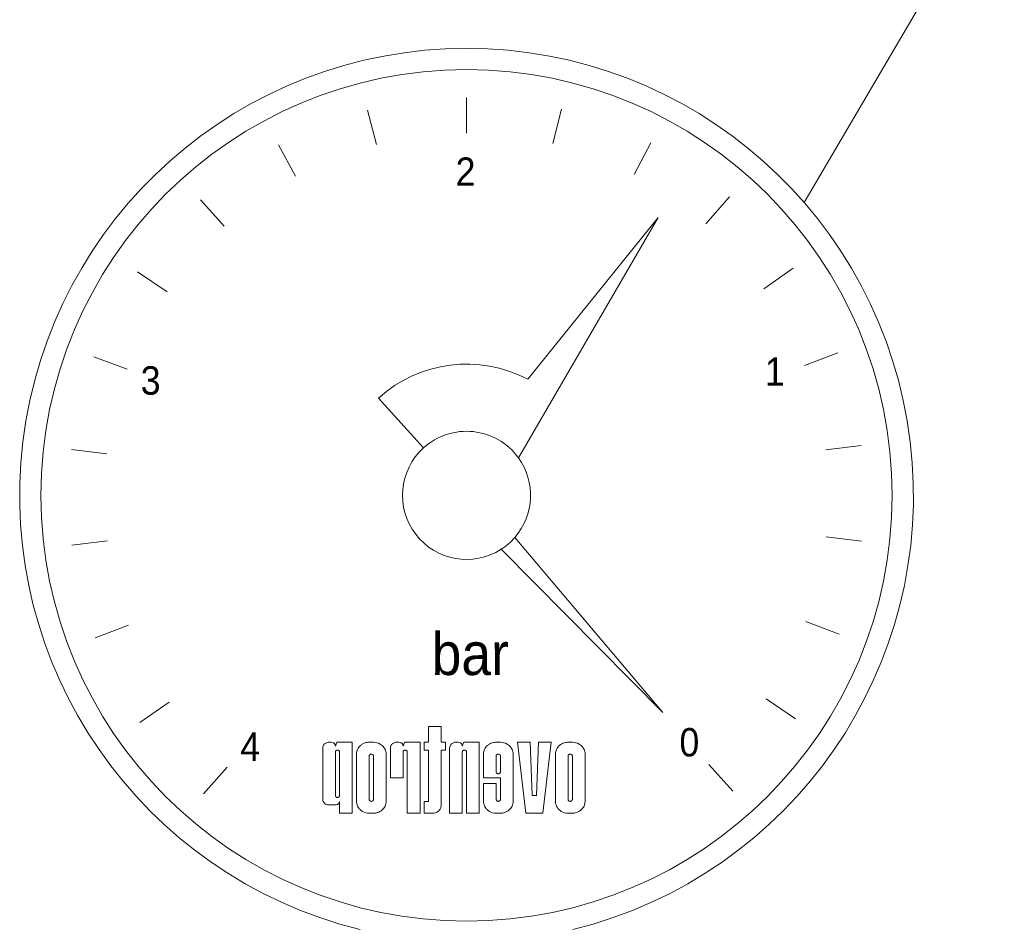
# Model space of a CAD drawing. Header units: inches. Extents: x 8001 to 766003, y -84601 to 563258.
# Tile 139 of 188: x 505868 to 506393, y 183380 to 183863. Entities that reach past the tile are written whole.
import ezdxf
from ezdxf import colors
from ezdxf.entities.mleader import LeaderData, LeaderLine
from ezdxf.math import Vec2, Vec3

# ---------------------------------------------------------------- set-up
doc = ezdxf.new("R2010")
doc.units = ezdxf.units.IN
doc.header["$MEASUREMENT"] = 0
doc.layers.add('GSI_MCH_FI_TEXT', color=7, linetype='Continuous')
doc.layers.add('GSI_MCH_FORMAT', color=7, linetype='Continuous')
doc.styles.add('ISOPEUR', font='isocpeui.ttf')
doc.styles.get("Standard").update_dxf_attribs({"font": 'arial.ttf'})

# ---------------------------------------------------------------- blocks, each defined once
blk = doc.blocks.new('_None')

msp = doc.modelspace()

# ---------------------------------------------------------------- linework, layer by layer
at = {"lineweight": 13}
msp.add_circle((506106.1093956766, 183609.3066597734), 227.0882105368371, dxfattribs=at)
at = {"layer": 'GSI_MCH_FORMAT', "lineweight": 15}
for p, q in [((506106.1093956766, 183802.4932129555), (506106.1093956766, 183821.515901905)), ((506053.3351031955, 183814.8489583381), (506058.0658535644, 183796.4239021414)), ((506152.1908521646, 183796.9167439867), (506156.7283999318, 183815.3903293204)), ((506195.6119598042, 183780.509274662), (506204.4250961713, 183797.367249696)), ((506005.8297559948, 183796.3273974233), (506014.8189422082, 183779.5626359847)), ((505964.1136968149, 183767.0088599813), (505976.8423602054, 183752.8722471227)), ((506233.8659555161, 183754.2180318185), (506246.4458854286, 183768.4871613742)), ((506208.3409055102, 183757.460623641), (506133.7594253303, 183629.3942551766)), ((506208.3409055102, 183757.460623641), (506138.7293427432, 183671.2917038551)), ((506264.744381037, 183719.5608467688), (506280.3648470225, 183730.4173534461)), ((505930.5952538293, 183728.5859474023), (505946.3285503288, 183717.8936101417)), ((505907.2094950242, 183683.2768697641), (505925.0391187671, 183676.6460921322)), ((506286.4645803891, 183678.5385287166), (506304.2237904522, 183685.3556507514)), ((506083.1743369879, 183634.6447479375), (506059.1043230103, 183661.2367067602)), ((506297.7726151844, 183633.5193551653), (506316.6453045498, 183635.9035302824)), ((505895.3065139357, 183633.697385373), (505914.2031350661, 183631.5109717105)), ((506210.8980413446, 183493.5387440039), (506131.8354631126, 183586.8076579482)), ((506298.0156562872, 183587.1023478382), (506316.9122774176, 183584.9159341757)), ((505895.5734868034, 183582.7097892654), (505914.4461761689, 183585.0939643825)), ((506124.5370052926, 183580.5236989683), (506210.8980413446, 183493.5387440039)), ((505907.995000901, 183533.2576687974), (505925.7542109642, 183540.0747908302)), ((506287.1796725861, 183541.9672274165), (506305.0092963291, 183535.3364497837)), ((505931.8539443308, 183488.1959661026), (505947.4744103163, 183499.052472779)), ((506265.8902410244, 183500.7197094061), (506281.623537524, 183490.0273721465)), ((506092.5603224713, 183486.0314141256), (506085.7857858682, 183486.0314141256)), ((506085.7857858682, 183486.0314141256), (506085.7857858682, 183477.6207396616)), ((506092.5603224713, 183486.0314141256), (506092.5603224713, 183477.6207396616)), ((506032.7185824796, 183477.6207396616), (506033.8476719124, 183477.6207396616)), ((506036.1058507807, 183475.5180710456), (506036.859670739, 183477.6207396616)), ((506037.5387071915, 183477.6207396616), (506036.859670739, 183477.6207396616)), ((506037.5387071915, 183477.6207396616), (506042.8803873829, 183477.6207396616)), ((506037.5387071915, 183477.6207396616), (506045.1385662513, 183477.6207396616)), ((506045.1385662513, 183477.6207396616), (506045.1385662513, 183475.5180710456)), ((506056.4294605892, 183477.6207396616), (506054.1712817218, 183477.6207396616)), ((506068.8494443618, 183477.6207396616), (506069.9785337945, 183477.6207396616)), ((506072.2367126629, 183475.5180710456), (506072.9905326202, 183477.6207396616)), ((506072.2367126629, 183475.5180710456), (506072.9905326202, 183477.6207396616)), ((506073.6695690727, 183477.6207396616), (506072.9905326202, 183477.6207396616)), ((506073.6695690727, 183477.6207396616), (506081.2694281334, 183477.6207396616)), ((506081.2694281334, 183477.6207396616), (506081.2694281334, 183439.7727045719)), ((506085.7857858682, 183477.6207396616), (506083.5276070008, 183477.6207396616)), ((506083.5276070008, 183477.6207396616), (506083.5276070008, 183473.4154024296)), ((506094.8185013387, 183477.6207396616), (506092.5603224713, 183477.6207396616)), ((506094.8185013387, 183477.6207396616), (506094.8185013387, 183473.4154024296)), ((506100.4639485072, 183477.6207396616), (506101.5930379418, 183477.6207396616)), ((506103.8512168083, 183475.5180710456), (506104.6050367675, 183477.6207396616)), ((506105.28407322, 183477.6207396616), (506104.6050367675, 183477.6207396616)), ((506105.28407322, 183477.6207396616), (506112.8839322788, 183477.6207396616)), ((506112.8839322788, 183477.6207396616), (506112.8839322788, 183439.7727045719)), ((506124.1748266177, 183477.6207396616), (506121.9166477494, 183477.6207396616)), ((506139.9820786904, 183477.6207396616), (506133.2075420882, 183477.6207396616)), ((506133.2075420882, 183477.6207396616), (506137.723899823, 183439.7727045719)), ((506139.9820786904, 183477.6207396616), (506141.1111681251, 183449.2347133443)), ((506144.4984364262, 183477.6207396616), (506143.3693469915, 183449.2347133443)), ((506151.2729730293, 183477.6207396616), (506144.4984364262, 183477.6207396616)), ((506151.2729730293, 183477.6207396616), (506146.7566152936, 183439.7727045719)), ((506162.5638673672, 183477.6207396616), (506160.3056884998, 183477.6207396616)), ((506162.5638673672, 183477.6207396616), (506160.3056884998, 183477.6207396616)), ((506029.3313141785, 183474.4667367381), (506029.3313141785, 183448.3518216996)), ((506036.1058507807, 183472.3640681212), (506036.1058507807, 183449.2347133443)), ((506038.3640296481, 183472.3640681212), (506038.3640296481, 183449.2347133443)), ((506045.1385662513, 183475.5180710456), (506045.1385662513, 183439.7727045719)), ((506047.3967451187, 183471.3127338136), (506047.3967451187, 183446.0807104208)), ((506063.2039971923, 183471.3127338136), (506063.2039971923, 183446.0807104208)), ((506065.4621760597, 183458.6967221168), (506065.4621760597, 183474.4667367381)), ((506072.2367126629, 183472.3640681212), (506072.2367126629, 183458.6967221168)), ((506074.4948915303, 183472.3640681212), (506074.4948915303, 183439.7727045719)), ((506074.4948915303, 183472.3640681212), (506074.4948915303, 183439.7727045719)), ((506085.7857858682, 183473.4154024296), (506083.5276070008, 183473.4154024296)), ((506085.7857858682, 183473.4154024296), (506085.7857858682, 183446.0807104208)), ((506094.8185013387, 183473.4154024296), (506092.5603224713, 183473.4154024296)), ((506092.5603224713, 183473.4154024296), (506092.5603224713, 183446.0807104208)), ((506097.0766802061, 183439.7727045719), (506097.0766802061, 183474.4667367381)), ((506103.8512168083, 183472.3640681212), (506103.8512168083, 183439.7727045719)), ((506106.1093956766, 183472.3640681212), (506106.1093956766, 183439.7727045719)), ((506115.1421111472, 183471.3127338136), (506115.1421111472, 183458.6967221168)), ((506130.9493632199, 183471.3127338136), (506130.9493632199, 183446.0807104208)), ((506153.5311518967, 183471.3127338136), (506153.5311518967, 183446.0807104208)), ((506153.5311518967, 183471.3127338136), (506153.5311518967, 183446.0807104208)), ((506169.3384039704, 183471.3127338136), (506169.3384039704, 183446.0807104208)), ((506054.1712817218, 183470.2613995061), (506054.1712817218, 183447.1320447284)), ((506056.4294605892, 183470.2613995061), (506056.4294605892, 183447.1320447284)), ((506056.4294605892, 183470.2613995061), (506056.4294605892, 183447.1320447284)), ((506121.9166477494, 183470.2613995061), (506121.9166477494, 183461.8507250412)), ((506124.1748266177, 183470.2613995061), (506124.1748266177, 183461.8507250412)), ((506160.3056884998, 183470.2613995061), (506160.3056884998, 183447.1320447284)), ((506160.3056884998, 183470.2613995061), (506160.3056884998, 183447.1320447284)), ((506162.5638673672, 183470.2613995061), (506162.5638673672, 183447.1320447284)), ((506162.5638673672, 183470.2613995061), (506162.5638673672, 183447.1320447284)), ((505965.7729059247, 183450.1261581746), (505978.3528358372, 183464.3952877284)), ((506235.3764311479, 183465.7410724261), (506248.1050945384, 183451.6044595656)), ((506072.2367126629, 183458.6967221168), (506065.4621760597, 183458.6967221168)), ((506115.1421111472, 183458.6967221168), (506124.1748266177, 183458.6967221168)), ((506121.9166477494, 183455.5427191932), (506115.1421111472, 183455.5427191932)), ((506115.1421111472, 183455.5427191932), (506115.1421111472, 183446.0807104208)), ((506121.9166477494, 183455.5427191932), (506121.9166477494, 183447.1320447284)), ((506124.1748266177, 183458.6967221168), (506124.1748266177, 183447.1320447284)), ((506029.3313141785, 183448.3518216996), (506029.3313141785, 183447.3004873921)), ((506038.3640296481, 183442.0438158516), (506038.3640296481, 183446.0807104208)), ((506083.5276070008, 183439.7727045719), (506083.5276070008, 183446.0807104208)), ((506085.7857858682, 183446.0807104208), (506083.5276070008, 183446.0807104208)), ((506092.5603224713, 183446.0807104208), (506092.5603224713, 183443.9780418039)), ((506143.3693469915, 183449.2347133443), (506141.1111681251, 183449.2347133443)), ((506033.8476719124, 183444.1464844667), (506032.7185824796, 183444.1464844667)), ((506033.8476719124, 183444.1464844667), (506032.7185824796, 183444.1464844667)), ((506033.8476719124, 183444.1464844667), (506034.976761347, 183444.1464844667)), ((506034.976761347, 183444.1464844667), (506033.8476719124, 183444.1464844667)), ((506034.976761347, 183444.1464844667), (506036.1058507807, 183444.1464844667)), ((506038.3640296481, 183442.0438158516), (506038.3640296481, 183439.7727045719)), ((506045.1385662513, 183439.7727045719), (506038.3640296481, 183439.7727045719)), ((506056.4294605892, 183439.7727045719), (506054.1712817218, 183439.7727045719)), ((506081.2694281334, 183439.7727045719), (506074.4948915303, 183439.7727045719)), ((506085.7857858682, 183439.7727045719), (506083.5276070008, 183439.7727045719)), ((506088.0439647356, 183439.7727045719), (506085.7857858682, 183439.7727045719)), ((506103.8512168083, 183439.7727045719), (506097.0766802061, 183439.7727045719)), ((506112.8839322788, 183439.7727045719), (506106.1093956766, 183439.7727045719)), ((506124.1748266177, 183439.7727045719), (506121.9166477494, 183439.7727045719)), ((506124.1748266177, 183439.7727045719), (506121.9166477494, 183439.7727045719)), ((506146.7566152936, 183439.7727045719), (506137.723899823, 183439.7727045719)), ((506162.5638673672, 183439.7727045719), (506160.3056884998, 183439.7727045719)), ((506162.5638673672, 183439.7727045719), (506160.3056884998, 183439.7727045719))]:
    msp.add_line(p, q, dxfattribs=at)
at = {"layer": 'GSI_MCH_FORMAT', "lineweight": 13}
msp.add_arc((506106.1093956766, 183609.3066597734), 238.442621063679, 283.774146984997, 256.2258530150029, dxfattribs=at)
at = {"layer": 'GSI_MCH_FORMAT', "color": 1, "lineweight": 13}
for centre, radius, start, end in [((506106.1093956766, 183609.3066597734), 70.04431908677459, 62.24418134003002, 132.1501777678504), ((506106.1093956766, 183609.3066597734), 34.17653623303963, 35.99820016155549, 132.1501777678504), ((506106.1093956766, 183609.3066597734), 34.17653623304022, 132.1501777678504, 302.6284420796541), ((506106.1093956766, 183609.3066597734), 34.17653623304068, 318.828340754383, 35.99820016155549), ((506106.1093956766, 183609.3066597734), 34.1765362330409, 302.6284420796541, 318.828340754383), ((506032.4890930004, 183474.3655085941), 3.182277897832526, 131.0274503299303, 142.0936489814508), ((506032.6489030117, 183474.1818459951), 3.425734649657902, 118.8705302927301, 131.0274503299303), ((506032.6708636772, 183474.1420159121), 3.471217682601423, 106.7260879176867, 118.8705302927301), ((506032.7219329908, 183473.9720741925), 3.64866700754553, 90.05261378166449, 106.7260879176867), ((506033.8478194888, 183475.2211946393), 2.399545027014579, 59.73153019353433, 90.00352376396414), ((506033.8478194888, 183475.2211946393), 2.399545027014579, 59.73153019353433, 90.00352376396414), ((506033.9797456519, 183475.4472446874), 2.1378139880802, 48.60836509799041, 59.73153019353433), ((506033.9797456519, 183475.4472446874), 2.1378139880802, 48.60836509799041, 59.73153019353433), ((506033.9050365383, 183475.3624788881), 2.250803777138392, 36.46405833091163, 48.60836509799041), ((506033.9050365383, 183475.3624788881), 2.250803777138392, 36.46405833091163, 48.60836509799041), ((506034.139383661, 183475.5356592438), 1.959410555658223, 24.66808721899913, 36.46405833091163), ((506034.139383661, 183475.5356592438), 1.959410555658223, 24.66808721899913, 36.46405833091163), ((506054.0319227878, 183470.7429523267), 6.851469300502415, 118.8705302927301, 131.0274503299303), ((506054.0319227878, 183470.7429523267), 6.851469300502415, 118.8705302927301, 131.0274503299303), ((506054.0758441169, 183470.6632921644), 6.942435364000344, 106.7260879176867, 118.8705302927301), ((506054.0758441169, 183470.6632921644), 6.942435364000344, 106.7260879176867, 118.8705302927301), ((506054.1779827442, 183470.3234087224), 7.29733401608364, 90.05261378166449, 106.7260879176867), ((506054.1779827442, 183470.3234087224), 7.29733401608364, 90.05261378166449, 106.7260879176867), ((506056.4299033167, 183470.4221045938), 7.198635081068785, 59.73153019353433, 90.00352376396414), ((506056.825681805, 183471.1002547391), 6.413441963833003, 48.60836509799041, 59.73153019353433), ((506068.6199548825, 183474.3655085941), 3.182277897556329, 131.0274503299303, 142.0936489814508), ((506068.7797648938, 183474.1818459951), 3.425734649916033, 118.8705302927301, 131.0274503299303), ((506068.8017255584, 183474.1420159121), 3.471217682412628, 106.7260879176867, 118.8705302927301), ((506068.852794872, 183473.9720741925), 3.648667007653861, 90.05261378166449, 106.7260879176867), ((506069.978681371, 183475.2211946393), 2.399545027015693, 59.73153019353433, 90.00352376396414), ((506069.978681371, 183475.2211946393), 2.399545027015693, 59.73153019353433, 90.00352376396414), ((506070.1106075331, 183475.4472446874), 2.137813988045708, 48.60836509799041, 59.73153019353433), ((506070.1106075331, 183475.4472446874), 2.137813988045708, 48.60836509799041, 59.73153019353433), ((506070.0358984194, 183475.3624788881), 2.250803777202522, 36.46405833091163, 48.60836509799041), ((506070.0358984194, 183475.3624788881), 2.250803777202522, 36.46405833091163, 48.60836509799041), ((506070.2702455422, 183475.5356592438), 1.959410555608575, 24.66808721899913, 36.46405833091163), ((506070.2702455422, 183475.5356592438), 1.959410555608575, 24.66808721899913, 36.46405833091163), ((506100.234459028, 183474.3655085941), 3.182277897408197, 131.0274503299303, 142.0936489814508), ((506100.3942690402, 183474.1818459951), 3.425734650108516, 118.8705302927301, 131.0274503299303), ((506100.4162297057, 183474.1420159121), 3.471217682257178, 106.7260879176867, 118.8705302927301), ((506100.4672990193, 183473.9720741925), 3.648667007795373, 90.05261378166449, 106.7260879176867), ((506101.5931855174, 183475.2211946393), 2.399545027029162, 59.73153019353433, 90.00352376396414), ((506101.7251116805, 183475.4472446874), 2.137813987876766, 48.60836506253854, 59.73153019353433), ((506101.6504025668, 183475.3624788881), 2.250803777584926, 36.46405833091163, 48.60836506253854), ((506101.8847496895, 183475.5356592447), 1.959410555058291, 24.66808721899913, 36.46405833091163), ((506121.7772888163, 183470.7429523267), 6.851469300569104, 118.8705302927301, 131.0274503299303), ((506121.8212101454, 183470.6632921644), 6.94243536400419, 106.7260879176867, 118.8705302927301), ((506121.9233487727, 183470.3234087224), 7.297334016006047, 90.05261378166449, 106.7260879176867), ((506124.1752693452, 183470.4221045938), 7.198635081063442, 59.73153019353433, 90.00352376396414), ((506124.5710478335, 183471.1002547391), 6.41344196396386, 48.60836509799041, 59.73153019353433), ((506160.1663295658, 183470.7429523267), 6.851469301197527, 118.8705302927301, 131.0274503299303), ((506160.1663295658, 183470.7429523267), 6.851469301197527, 118.8705302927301, 131.0274503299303), ((506160.210250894, 183470.6632921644), 6.94243536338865, 106.7260879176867, 118.8705302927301), ((506160.210250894, 183470.6632921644), 6.94243536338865, 106.7260879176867, 118.8705302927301), ((506160.3123895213, 183470.3234087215), 7.297334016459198, 90.05261378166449, 106.7260879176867), ((506160.3123895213, 183470.3234087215), 7.297334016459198, 90.05261378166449, 106.7260879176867), ((506162.5643100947, 183470.4221045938), 7.198635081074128, 59.73153019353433, 90.00352376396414), ((506162.9600885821, 183471.1002547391), 6.413441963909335, 48.60836509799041, 59.73153019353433), ((506032.2878261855, 183474.4664536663), 2.956512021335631, 154.9173981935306, 179.9945141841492), ((506032.4673947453, 183474.3824040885), 3.154777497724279, 142.0936489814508, 154.9173981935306), ((506034.0190007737, 183475.4803705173), 2.091882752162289, 11.91376750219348, 24.66808721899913), ((506034.0190007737, 183475.4803705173), 2.091882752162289, 11.91376750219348, 24.66808721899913), ((506034.2463221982, 183475.5283317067), 1.859556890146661, 359.6838518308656, 11.91376750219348), ((506034.2463221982, 183475.5283317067), 1.859556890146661, 359.6838518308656, 11.91376750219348), ((506037.091354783, 183472.3639737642), 0.9855040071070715, 154.9173981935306, 179.9945141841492), ((506037.1512109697, 183472.3359572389), 1.051592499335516, 142.0936489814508, 154.9173981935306), ((506037.1584437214, 183472.3303254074), 1.060759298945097, 131.0274503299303, 142.0936489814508), ((506037.2117137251, 183472.2691045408), 1.141911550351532, 118.8705302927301, 131.0274503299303), ((506037.2190339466, 183472.2558278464), 1.15707256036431, 106.7260879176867, 118.8705302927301), ((506037.2360570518, 183472.1991806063), 1.216222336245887, 90.05261378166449, 106.7260879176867), ((506037.2350140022, 183472.2156299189), 1.199772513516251, 59.73153019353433, 90.00352376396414), ((506037.2350140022, 183472.2156299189), 1.199772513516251, 59.73153019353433, 90.00352376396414), ((506037.3009770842, 183472.3286549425), 1.068906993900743, 48.60836506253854, 59.73153019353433), ((506037.3009770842, 183472.3286549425), 1.068906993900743, 48.60836506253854, 59.73153019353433), ((506037.2636225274, 183472.2862720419), 1.125401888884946, 36.46405833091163, 48.60836506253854), ((506037.2636225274, 183472.2862720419), 1.125401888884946, 36.46405833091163, 48.60836506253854), ((506037.3807960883, 183472.3728622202), 0.9797052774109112, 24.66808721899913, 36.46405833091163), ((506037.3807960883, 183472.3728622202), 0.9797052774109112, 24.66808721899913, 36.46405833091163), ((506037.3206046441, 183472.345217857), 1.045941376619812, 11.91376750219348, 24.66808721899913), ((506037.3206046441, 183472.345217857), 1.045941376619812, 11.91376750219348, 24.66808721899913), ((506037.4342653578, 183472.3691984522), 0.9297784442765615, 359.6838518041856, 11.91376750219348), ((506037.4342653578, 183472.3691984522), 0.9297784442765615, 359.6838518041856, 11.91376750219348), ((506053.3097691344, 183471.3121676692), 5.913024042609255, 154.9173981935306, 179.9945141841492), ((506053.3097691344, 183471.3121676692), 5.913024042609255, 154.9173981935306, 179.9945141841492), ((506053.6689062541, 183471.1440685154), 6.309554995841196, 142.0936489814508, 154.9173981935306), ((506053.6689062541, 183471.1440685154), 6.309554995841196, 142.0936489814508, 154.9173981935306), ((506053.7123027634, 183471.1102775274), 6.364555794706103, 131.0274503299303, 142.0936489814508), ((506053.7123027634, 183471.1102775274), 6.364555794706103, 131.0274503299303, 142.0936489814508), ((506055.2844648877, 183470.1531592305), 1.157072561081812, 106.7260879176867, 118.8705302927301), ((506055.2844648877, 183470.1531592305), 1.157072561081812, 106.7260879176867, 118.8705302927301), ((506055.3014879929, 183470.0965119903), 1.216222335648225, 90.05261378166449, 106.7260879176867), ((506055.3014879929, 183470.0965119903), 1.216222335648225, 90.05261378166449, 106.7260879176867), ((506055.3004449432, 183470.112961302), 1.19977251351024, 59.73153019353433, 90.00352376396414), ((506055.3004449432, 183470.112961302), 1.19977251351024, 59.73153019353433, 90.00352376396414), ((506056.601554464, 183470.8459573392), 6.752411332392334, 36.46405833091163, 48.60836509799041), ((506057.3045958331, 183471.3654984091), 5.878231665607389, 24.66808721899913, 36.46405833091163), ((506056.9434471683, 183471.1996322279), 6.275648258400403, 11.91376750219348, 24.66808721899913), ((506057.6254114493, 183471.3435157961), 5.578670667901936, 359.6838518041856, 11.91376750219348), ((506068.4186880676, 183474.4664536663), 2.956512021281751, 154.9173981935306, 179.9945141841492), ((506068.5982566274, 183474.3824040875), 3.154777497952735, 142.0936489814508, 154.9173981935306), ((506070.1498626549, 183475.4803705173), 2.091882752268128, 11.91376750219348, 24.66808721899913), ((506070.1498626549, 183475.4803705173), 2.091882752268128, 11.91376750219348, 24.66808721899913), ((506070.3771840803, 183475.5283317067), 1.85955688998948, 359.6838518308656, 11.91376750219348), ((506070.3771840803, 183475.5283317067), 1.85955688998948, 359.6838518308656, 11.91376750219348), ((506073.2222166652, 183472.3639737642), 0.9855040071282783, 154.9173981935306, 179.9945141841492), ((506073.2820728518, 183472.3359572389), 1.051592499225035, 142.0936489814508, 154.9173981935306), ((506073.2893056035, 183472.3303254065), 1.060759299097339, 131.0274503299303, 142.0936489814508), ((506073.3425756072, 183472.2691045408), 1.141911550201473, 118.8705302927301, 131.0274503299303), ((506073.3498958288, 183472.2558278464), 1.157072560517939, 106.7260879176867, 118.8705302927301), ((506073.3669189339, 183472.1991806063), 1.216222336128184, 90.05261378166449, 106.7260879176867), ((506073.3658758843, 183472.2156299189), 1.199772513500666, 59.73153019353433, 90.00352376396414), ((506073.3658758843, 183472.2156299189), 1.199772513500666, 59.73153019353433, 90.00352376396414), ((506073.4318389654, 183472.3286549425), 1.06890699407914, 48.60836509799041, 59.73153019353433), ((506073.4318389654, 183472.3286549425), 1.06890699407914, 48.60836509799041, 59.73153019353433), ((506073.3944844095, 183472.2862720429), 1.125401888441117, 36.46405833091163, 48.60836509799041), ((506073.3944844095, 183472.2862720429), 1.125401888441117, 36.46405833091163, 48.60836509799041), ((506073.5116579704, 183472.3728622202), 0.9797052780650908, 24.66808721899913, 36.46405833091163), ((506073.5116579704, 183472.3728622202), 0.9797052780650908, 24.66808721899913, 36.46405833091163), ((506073.4514665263, 183472.3452178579), 1.045941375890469, 11.91376750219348, 24.66808721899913), ((506073.4514665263, 183472.3452178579), 1.045941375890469, 11.91376750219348, 24.66808721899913), ((506073.5651272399, 183472.3691984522), 0.9297784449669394, 359.6838518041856, 11.91376750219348), ((506073.5651272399, 183472.3691984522), 0.9297784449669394, 359.6838518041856, 11.91376750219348), ((506100.033192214, 183474.4664536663), 2.956512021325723, 154.9173981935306, 179.9945141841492), ((506100.2127607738, 183474.3824040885), 3.154777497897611, 142.0936489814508, 154.9173981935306), ((506101.7643668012, 183475.4803705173), 2.091882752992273, 11.91376750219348, 24.66808721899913), ((506101.9916882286, 183475.5283317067), 1.859556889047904, 359.6838518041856, 11.91376750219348), ((506104.8367208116, 183472.3639737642), 0.9855040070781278, 154.9173981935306, 179.9945141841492), ((506104.8965769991, 183472.3359572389), 1.051592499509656, 142.0936489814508, 154.9173981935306), ((506104.9038097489, 183472.3303254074), 1.060759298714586, 131.0274503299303, 142.0936489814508), ((506104.9570797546, 183472.2691045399), 1.141911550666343, 118.8705302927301, 131.0274503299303), ((506104.9643999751, 183472.2558278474), 1.157072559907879, 106.7260879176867, 118.8705302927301), ((506104.9814230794, 183472.1991806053), 1.216222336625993, 90.05261378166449, 106.7260879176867), ((506104.9803800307, 183472.2156299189), 1.199772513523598, 59.73153019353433, 90.00352376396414), ((506105.0463431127, 183472.3286549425), 1.068906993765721, 48.60836506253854, 59.73153019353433), ((506105.0089885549, 183472.2862720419), 1.125401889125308, 36.46405833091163, 48.60836506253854), ((506105.1261621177, 183472.3728622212), 0.9797052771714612, 24.66808721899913, 36.46405833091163), ((506105.0659706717, 183472.345217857), 1.045941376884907, 11.91376750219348, 24.66808721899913), ((506105.1796313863, 183472.3691984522), 0.9297784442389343, 359.6838518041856, 11.91376750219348), ((506121.0551351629, 183471.3121676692), 5.913024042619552, 154.9173981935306, 179.9945141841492), ((506121.4142722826, 183471.1440685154), 6.309554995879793, 142.0936489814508, 154.9173981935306), ((506121.4576687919, 183471.1102775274), 6.364555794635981, 131.0274503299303, 142.0936489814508), ((506123.0298309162, 183470.1531592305), 1.157072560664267, 106.7260879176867, 118.8705302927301), ((506123.0468540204, 183470.0965119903), 1.216222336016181, 90.05261378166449, 106.7260879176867), ((506123.0458109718, 183470.112961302), 1.199772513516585, 59.73153019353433, 90.00352376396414), ((506123.0458109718, 183470.112961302), 1.199772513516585, 59.73153019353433, 90.00352376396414), ((506124.3469204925, 183470.8459573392), 6.752411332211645, 36.46405833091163, 48.60836509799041), ((506125.0499618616, 183471.3654984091), 5.878231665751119, 24.66808721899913, 36.46405833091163), ((506124.6888131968, 183471.1996322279), 6.275648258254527, 11.91376750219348, 24.66808721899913), ((506125.3707774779, 183471.3435157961), 5.578670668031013, 359.6838518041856, 11.91376750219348), ((506159.4441759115, 183471.3121676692), 5.913024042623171, 154.9173981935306, 179.9945141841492), ((506159.4441759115, 183471.3121676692), 5.913024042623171, 154.9173981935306, 179.9945141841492), ((506159.8033130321, 183471.1440685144), 6.309554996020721, 142.0936489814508, 154.9173981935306), ((506159.8033130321, 183471.1440685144), 6.309554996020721, 142.0936489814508, 154.9173981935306), ((506159.8467095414, 183471.1102775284), 6.364555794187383, 131.0274503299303, 142.0936489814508), ((506159.8467095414, 183471.1102775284), 6.364555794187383, 131.0274503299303, 142.0936489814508), ((506161.4188716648, 183470.1531592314), 1.157072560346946, 106.7260879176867, 118.8705302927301), ((506161.4188716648, 183470.1531592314), 1.157072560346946, 106.7260879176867, 118.8705302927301), ((506161.43589477, 183470.0965119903), 1.21622233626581, 90.05261378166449, 106.7260879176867), ((506161.43589477, 183470.0965119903), 1.21622233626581, 90.05261378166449, 106.7260879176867), ((506161.4348517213, 183470.112961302), 1.199772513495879, 59.73153019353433, 90.00352376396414), ((506161.4348517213, 183470.112961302), 1.199772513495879, 59.73153019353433, 90.00352376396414), ((506162.735961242, 183470.8459573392), 6.752411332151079, 36.46405833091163, 48.60836509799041), ((506163.4390026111, 183471.3654984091), 5.878231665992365, 24.66808721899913, 36.46405833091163), ((506163.0778539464, 183471.1996322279), 6.275648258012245, 11.91376750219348, 24.66808721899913), ((506163.7598182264, 183471.343515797), 5.578670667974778, 359.6838518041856, 11.91376750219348), ((506055.1567857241, 183470.2613051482), 0.985504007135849, 154.9173981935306, 179.9945141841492), ((506055.1567857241, 183470.2613051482), 0.985504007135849, 154.9173981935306, 179.9945141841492), ((506055.2166419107, 183470.233288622), 1.051592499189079, 142.0936489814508, 154.9173981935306), ((506055.2166419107, 183470.233288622), 1.051592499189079, 142.0936489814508, 154.9173981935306), ((506055.2238746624, 183470.2276567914), 1.060759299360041, 131.0274503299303, 142.0936489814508), ((506055.2238746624, 183470.2276567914), 1.060759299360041, 131.0274503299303, 142.0936489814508), ((506055.2771446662, 183470.1664359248), 1.141911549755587, 118.8705302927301, 131.0274503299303), ((506055.2771446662, 183470.1664359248), 1.141911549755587, 118.8705302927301, 131.0274503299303), ((506055.3664080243, 183470.2259863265), 1.068906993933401, 48.60836506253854, 59.73153019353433), ((506055.3664080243, 183470.2259863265), 1.068906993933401, 48.60836506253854, 59.73153019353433), ((506055.3290534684, 183470.1836034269), 1.12540188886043, 36.46405833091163, 48.60836506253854), ((506055.3290534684, 183470.1836034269), 1.12540188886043, 36.46405833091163, 48.60836506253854), ((506055.4462270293, 183470.2701936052), 0.9797052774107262, 24.66808721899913, 36.46405833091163), ((506055.4462270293, 183470.2701936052), 0.9797052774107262, 24.66808721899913, 36.46405833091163), ((506055.3860355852, 183470.242549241), 1.045941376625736, 11.91376750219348, 24.66808721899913), ((506055.3860355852, 183470.242549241), 1.045941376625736, 11.91376750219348, 24.66808721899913), ((506055.4996962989, 183470.2665298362), 0.9297784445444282, 359.6838518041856, 11.91376750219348), ((506055.4996962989, 183470.2665298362), 0.9297784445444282, 359.6838518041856, 11.91376750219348), ((506122.9021517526, 183470.2613051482), 0.9855040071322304, 154.9173981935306, 179.9945141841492), ((506122.9620079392, 183470.233288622), 1.051592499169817, 142.0936489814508, 154.9173981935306), ((506122.9692406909, 183470.2276567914), 1.060759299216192, 131.0274503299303, 142.0936489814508), ((506123.0225106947, 183470.1664359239), 1.14191155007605, 118.8705302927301, 131.0274503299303), ((506123.1117740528, 183470.2259863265), 1.068906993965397, 48.60836509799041, 59.73153019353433), ((506123.1117740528, 183470.2259863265), 1.068906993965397, 48.60836509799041, 59.73153019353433), ((506123.074419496, 183470.1836034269), 1.125401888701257, 36.46405833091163, 48.60836509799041), ((506123.074419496, 183470.1836034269), 1.125401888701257, 36.46405833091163, 48.60836509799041), ((506123.1915930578, 183470.2701936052), 0.9797052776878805, 24.66808721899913, 36.46405833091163), ((506123.1915930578, 183470.2701936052), 0.9797052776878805, 24.66808721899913, 36.46405833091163), ((506123.1314016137, 183470.242549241), 1.04594137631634, 11.91376750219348, 24.66808721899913), ((506123.1314016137, 183470.242549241), 1.04594137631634, 11.91376750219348, 24.66808721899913), ((506123.2450623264, 183470.2665298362), 0.9297784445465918, 359.6838518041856, 11.91376750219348), ((506123.2450623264, 183470.2665298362), 0.9297784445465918, 359.6838518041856, 11.91376750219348), ((506161.2911925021, 183470.2613051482), 0.985504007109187, 154.9173981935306, 179.9945141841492), ((506161.2911925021, 183470.2613051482), 0.985504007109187, 154.9173981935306, 179.9945141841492), ((506161.3510486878, 183470.233288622), 1.051592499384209, 142.0936489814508, 154.9173981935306), ((506161.3510486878, 183470.233288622), 1.051592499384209, 142.0936489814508, 154.9173981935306), ((506161.3582814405, 183470.2276567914), 1.060759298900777, 131.0274503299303, 142.0936489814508), ((506161.3582814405, 183470.2276567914), 1.060759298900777, 131.0274503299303, 142.0936489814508), ((506161.4115514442, 183470.1664359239), 1.14191155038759, 118.8705302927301, 131.0274503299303), ((506161.4115514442, 183470.1664359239), 1.14191155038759, 118.8705302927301, 131.0274503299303), ((506161.5008148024, 183470.2259863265), 1.068906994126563, 48.60836509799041, 59.73153019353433), ((506161.5008148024, 183470.2259863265), 1.068906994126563, 48.60836509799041, 59.73153019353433), ((506161.4634602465, 183470.1836034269), 1.125401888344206, 36.46405833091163, 48.60836509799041), ((506161.4634602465, 183470.1836034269), 1.125401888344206, 36.46405833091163, 48.60836509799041), ((506161.5806338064, 183470.2701936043), 0.9797052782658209, 24.66808721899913, 36.46405833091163), ((506161.5806338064, 183470.2701936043), 0.9797052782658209, 24.66808721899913, 36.46405833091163), ((506161.5204423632, 183470.242549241), 1.045941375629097, 11.91376750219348, 24.66808721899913), ((506161.5204423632, 183470.242549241), 1.045941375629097, 11.91376750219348, 24.66808721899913), ((506161.634103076, 183470.2665298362), 0.9297784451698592, 359.6838518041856, 11.91376750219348), ((506161.634103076, 183470.2665298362), 0.9297784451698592, 359.6838518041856, 11.91376750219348), ((506122.8464120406, 183461.8455947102), 0.9297784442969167, 179.6838518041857, 191.9137675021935), ((506122.9600727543, 183461.8695753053), 1.045941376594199, 191.9137675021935, 204.6680872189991), ((506122.8998813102, 183461.8419309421), 0.9797052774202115, 204.6680872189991, 216.4640583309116), ((506123.0170548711, 183461.9285211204), 1.125401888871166, 216.4640583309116, 228.6083650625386), ((506122.9797003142, 183461.8861382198), 1.068906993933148, 228.6083650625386, 239.7315301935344), ((506123.0456633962, 183461.9991632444), 1.199772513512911, 239.7315301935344, 270.0035237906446), ((506123.0446203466, 183462.0156125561), 1.216222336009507, 270.0526137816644, 286.7260879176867), ((506123.0616434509, 183461.9589653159), 1.157072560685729, 286.7260879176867, 298.8705302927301), ((506123.0689636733, 183461.9456886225), 1.141911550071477, 298.8705302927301, 311.0274503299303), ((506123.1222336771, 183461.8844677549), 1.060759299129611, 311.0274503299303, 322.0936489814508), ((506123.1294664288, 183461.8788359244), 1.051592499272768, 322.0936489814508, 334.9173981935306), ((506123.1893226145, 183461.8508193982), 0.9855040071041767, 334.9173981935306, 359.9945142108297), ((506032.1206070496, 183447.2850963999), 2.78933533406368, 179.6838518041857, 191.9137675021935), ((506032.4615891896, 183447.3570381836), 3.13782412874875, 191.9137675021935, 204.6680872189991), ((506032.2810148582, 183447.2741050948), 2.939115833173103, 204.6680872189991, 216.4640583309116), ((506032.6325355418, 183447.5338756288), 3.376205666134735, 216.4640583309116, 228.6083650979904), ((506032.5204718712, 183447.4067269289), 3.206720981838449, 228.6083650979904, 239.7315301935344), ((506037.0356150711, 183449.2295830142), 0.9297784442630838, 179.6838518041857, 191.9137675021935), ((506037.1492757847, 183449.2535636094), 1.045941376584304, 191.9137675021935, 204.6680872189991), ((506037.0890843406, 183449.2259192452), 0.9797052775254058, 204.6680872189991, 216.4640583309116), ((506037.2062579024, 183449.3125094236), 1.125401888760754, 216.4640583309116, 228.6083650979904), ((506037.1689033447, 183449.2701265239), 1.068906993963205, 228.6083650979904, 239.7315301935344), ((506037.2348664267, 183449.3831515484), 1.199772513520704, 239.7315301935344, 270.0035237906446), ((506037.233823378, 183449.3996008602), 1.216222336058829, 270.0526137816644, 286.7260879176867), ((506037.2508464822, 183449.3429536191), 1.157072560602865, 286.7260879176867, 298.8705302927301), ((506036.2413100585, 183446.3444399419), 2.151653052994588, 315.2481211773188, 324.7879841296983), ((506037.2581667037, 183449.3296769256), 1.141911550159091, 298.8705302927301, 311.0274503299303), ((506036.3050978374, 183446.2994225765), 2.073579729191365, 324.7879841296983, 338.4602574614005), ((506037.3114367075, 183449.268456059), 1.060759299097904, 311.0274503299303, 322.0936489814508), ((506037.3186694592, 183449.2628242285), 1.051592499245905, 322.0936489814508, 334.9173981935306), ((506036.3806752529, 183446.2695912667), 1.992327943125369, 338.4602574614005, 354.5599556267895), ((506037.3785256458, 183449.2348077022), 0.9855040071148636, 334.9173981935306, 359.9945142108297), ((506052.9753308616, 183446.0499284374), 5.578670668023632, 179.6838518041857, 191.9137675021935), ((506055.1010460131, 183447.1269143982), 0.9297784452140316, 179.6838518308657, 191.9137675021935), ((506055.2147067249, 183447.1508949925), 1.045941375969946, 191.9137675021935, 204.6680872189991), ((506055.1545152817, 183447.1232506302), 0.9797052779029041, 204.6680872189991, 216.4640583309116), ((506055.2716888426, 183447.2098408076), 1.125401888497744, 216.4640583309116, 228.6083650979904), ((506055.2343342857, 183447.167457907), 1.068906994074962, 228.6083650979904, 239.7315301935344), ((506055.3002973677, 183447.2804829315), 1.1997725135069, 239.7315301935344, 270.0035237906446), ((506055.2992543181, 183447.2969322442), 1.21622233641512, 270.0526138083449, 286.7260879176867), ((506055.2992543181, 183447.2969322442), 1.21622233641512, 270.0526138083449, 286.7260879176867), ((506055.3162774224, 183447.2402850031), 1.157072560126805, 286.7260879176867, 298.8705302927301), ((506055.3162774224, 183447.2402850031), 1.157072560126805, 286.7260879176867, 298.8705302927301), ((506055.3235976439, 183447.2270083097), 1.141911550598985, 298.8705302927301, 311.0274503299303), ((506055.3235976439, 183447.2270083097), 1.141911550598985, 298.8705302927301, 311.0274503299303), ((506055.3768676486, 183447.1657874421), 1.06075929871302, 311.0274503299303, 322.0936489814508), ((506055.3768676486, 183447.1657874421), 1.06075929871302, 311.0274503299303, 322.0936489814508), ((506055.3841003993, 183447.1601556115), 1.051592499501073, 322.0936489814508, 334.9173981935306), ((506055.3841003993, 183447.1601556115), 1.051592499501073, 322.0936489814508, 334.9173981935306), ((506055.4439565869, 183447.1321390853), 0.9855040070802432, 334.9173981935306, 359.9945141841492), ((506055.4439565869, 183447.1321390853), 0.9855040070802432, 334.9173981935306, 359.9945141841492), ((506057.2909731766, 183446.0812765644), 5.913024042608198, 334.9173981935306, 359.9945142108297), ((506057.2909731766, 183446.0812765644), 5.913024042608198, 334.9173981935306, 359.9945142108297), ((506120.7206968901, 183446.0499284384), 5.578670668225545, 179.6838518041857, 191.9137675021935), ((506122.8464120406, 183447.1269143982), 0.9297784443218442, 179.6838518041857, 191.9137675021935), ((506122.9600727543, 183447.1508949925), 1.045941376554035, 191.9137675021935, 204.6680872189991), ((506122.8998813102, 183447.1232506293), 0.9797052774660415, 204.6680872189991, 216.4640583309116), ((506123.0170548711, 183447.2098408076), 1.125401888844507, 216.4640583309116, 228.6083650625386), ((506122.9797003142, 183447.167457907), 1.068906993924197, 228.6083650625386, 239.7315301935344), ((506123.0456633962, 183447.2804829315), 1.19977251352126, 239.7315301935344, 270.0035237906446), ((506123.0446203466, 183447.2969322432), 1.216222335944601, 270.0526137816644, 286.7260879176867), ((506123.0616434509, 183447.240285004), 1.157072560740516, 286.7260879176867, 298.8705302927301), ((506123.0689636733, 183447.2270083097), 1.141911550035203, 298.8705302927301, 311.0274503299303), ((506123.1222336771, 183447.165787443), 1.060759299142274, 311.0274503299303, 322.0936489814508), ((506123.1294664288, 183447.1601556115), 1.051592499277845, 322.0936489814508, 334.9173981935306), ((506123.1893226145, 183447.1321390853), 0.9855040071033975, 334.9173981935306, 359.9945142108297), ((506125.0363392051, 183446.0812765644), 5.913024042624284, 334.9173981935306, 359.9945142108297), ((506159.1097376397, 183446.0499284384), 5.578670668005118, 179.6838518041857, 191.9137675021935), ((506159.1097376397, 183446.0499284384), 5.578670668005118, 179.6838518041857, 191.9137675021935), ((506161.2354527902, 183447.1269143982), 0.9297784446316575, 179.6838518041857, 191.9137675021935), ((506161.2354527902, 183447.1269143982), 0.9297784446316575, 179.6838518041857, 191.9137675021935), ((506161.3491135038, 183447.1508949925), 1.045941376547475, 191.9137675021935, 204.6680872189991), ((506161.3491135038, 183447.1508949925), 1.045941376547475, 191.9137675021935, 204.6680872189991), ((506161.2889220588, 183447.1232506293), 0.9797052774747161, 204.6680872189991, 216.4640583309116), ((506161.2889220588, 183447.1232506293), 0.9797052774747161, 204.6680872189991, 216.4640583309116), ((506161.4060956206, 183447.2098408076), 1.125401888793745, 216.4640583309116, 228.6083650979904), ((506161.4060956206, 183447.2098408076), 1.125401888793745, 216.4640583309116, 228.6083650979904), ((506161.3687410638, 183447.167457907), 1.068906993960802, 228.6083650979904, 239.7315301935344), ((506161.3687410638, 183447.167457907), 1.068906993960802, 228.6083650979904, 239.7315301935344), ((506161.4347041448, 183447.2804829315), 1.199772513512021, 239.7315301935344, 270.0035237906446), ((506161.4347041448, 183447.2804829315), 1.199772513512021, 239.7315301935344, 270.0035237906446), ((506161.4336610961, 183447.2969322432), 1.216222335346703, 270.0526137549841, 286.7260879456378), ((506161.4336610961, 183447.2969322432), 1.216222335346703, 270.0526137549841, 286.7260879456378), ((506161.4506842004, 183447.240285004), 1.157072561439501, 286.7260879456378, 298.8705302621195), ((506161.4506842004, 183447.240285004), 1.157072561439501, 286.7260879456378, 298.8705302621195), ((506161.4580044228, 183447.2270083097), 1.141911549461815, 298.8705302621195, 311.0274503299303), ((506161.4580044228, 183447.2270083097), 1.141911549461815, 298.8705302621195, 311.0274503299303), ((506161.5112744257, 183447.165787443), 1.060759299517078, 311.0274503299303, 322.0936489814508), ((506161.5112744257, 183447.165787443), 1.060759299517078, 311.0274503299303, 322.0936489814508), ((506161.5185071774, 183447.1601556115), 1.051592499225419, 322.0936489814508, 334.9173981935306), ((506161.5185071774, 183447.1601556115), 1.051592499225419, 322.0936489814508, 334.9173981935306), ((506161.5783633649, 183447.1321390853), 0.9855040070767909, 334.9173981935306, 359.9945142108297), ((506161.5783633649, 183447.1321390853), 0.9855040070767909, 334.9173981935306, 359.9945142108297), ((506163.4253799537, 183446.0812765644), 5.91302404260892, 334.9173981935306, 359.9945142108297), ((506032.7183611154, 183447.7458020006), 3.599317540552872, 239.7315301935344, 270.0035237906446), ((506036.0913201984, 183446.6408981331), 2.494455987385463, 270.3337584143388, 277.2014544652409), ((506036.103606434, 183446.5436624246), 2.396447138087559, 277.2014544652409, 293.2007011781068), ((506036.1293645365, 183446.4835662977), 2.331063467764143, 293.2007011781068, 304.0435506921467), ((506036.1869519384, 183446.3983292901), 2.22819628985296, 304.0435506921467, 315.2481211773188), ((506053.6572951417, 183446.1938120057), 6.275648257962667, 191.9137675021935, 204.6680872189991), ((506053.2961464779, 183446.0279458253), 5.878231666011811, 204.6680872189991, 216.4640583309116), ((506053.999187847, 183446.5474868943), 6.752411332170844, 216.4640583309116, 228.6083650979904), ((506053.775060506, 183446.2931894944), 6.413441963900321, 228.6083650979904, 239.7315301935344), ((506054.1708389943, 183446.9713396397), 7.198635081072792, 239.7315301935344, 270.0035237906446), ((506056.4227595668, 183447.0700355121), 7.29733401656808, 270.0526137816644, 286.7260879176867), ((506056.4227595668, 183447.0700355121), 7.29733401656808, 270.0526137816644, 286.7260879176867), ((506056.5248981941, 183446.7301520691), 6.942435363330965, 286.7260879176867, 298.8705302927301), ((506056.5248981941, 183446.7301520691), 6.942435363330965, 286.7260879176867, 298.8705302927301), ((506056.5688195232, 183446.6504919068), 6.851469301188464, 298.8705302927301, 311.0274503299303), ((506056.5688195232, 183446.6504919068), 6.851469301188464, 298.8705302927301, 311.0274503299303), ((506056.8884395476, 183446.2831667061), 6.364555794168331, 311.0274503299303, 322.0936489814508), ((506056.8884395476, 183446.2831667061), 6.364555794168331, 311.0274503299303, 322.0936489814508), ((506056.9318360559, 183446.24937572), 6.309554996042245, 322.0936489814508, 334.9173981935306), ((506056.9318360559, 183446.24937572), 6.309554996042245, 322.0936489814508, 334.9173981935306), ((506088.0394973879, 183444.6375918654), 4.864889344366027, 270.0526137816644, 286.7260879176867), ((506088.1075898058, 183444.4110029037), 4.628290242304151, 286.7260879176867, 298.8705302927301), ((506088.1368706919, 183444.3578961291), 4.567646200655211, 298.8705302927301, 311.0274503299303), ((506088.3499507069, 183444.1130126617), 4.243037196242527, 311.0274503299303, 322.0936489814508), ((506088.3788817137, 183444.0904853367), 4.206369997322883, 322.0936489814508, 334.9173981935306), ((506088.6183064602, 183443.9784192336), 3.942016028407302, 334.9173981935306, 359.9945142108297), ((506121.4026611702, 183446.1938120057), 6.275648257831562, 191.9137675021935, 204.6680872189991), ((506121.0415125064, 183446.0279458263), 5.878231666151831, 204.6680872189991, 216.4640583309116), ((506121.7445538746, 183446.5474868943), 6.752411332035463, 216.4640583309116, 228.6083650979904), ((506121.5204265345, 183446.2931894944), 6.413441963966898, 228.6083650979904, 239.7315301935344), ((506121.9162050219, 183446.9713396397), 7.198635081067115, 239.7315301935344, 270.0035237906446), ((506124.1681255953, 183447.0700355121), 7.29733401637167, 270.0526137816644, 286.7260879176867), ((506124.2702642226, 183446.7301520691), 6.942435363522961, 286.7260879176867, 298.8705302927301), ((506124.3141855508, 183446.6504919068), 6.8514693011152, 298.8705302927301, 311.0274503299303), ((506124.6338055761, 183446.2831667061), 6.364555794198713, 311.0274503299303, 322.0936489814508), ((506124.6772020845, 183446.24937572), 6.309554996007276, 322.0936489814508, 334.9173981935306), ((506159.7917019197, 183446.1938120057), 6.275648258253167, 191.9137675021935, 204.6680872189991), ((506159.7917019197, 183446.1938120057), 6.275648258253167, 191.9137675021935, 204.6680872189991), ((506159.430553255, 183446.0279458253), 5.878231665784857, 204.6680872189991, 216.4640583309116), ((506159.430553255, 183446.0279458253), 5.878231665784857, 204.6680872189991, 216.4640583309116), ((506160.1335946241, 183446.5474868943), 6.752411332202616, 216.4640583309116, 228.6083650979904), ((506160.1335946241, 183446.5474868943), 6.752411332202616, 216.4640583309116, 228.6083650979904), ((506159.909467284, 183446.2931894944), 6.413441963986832, 228.6083650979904, 239.7315301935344), ((506159.909467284, 183446.2931894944), 6.413441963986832, 228.6083650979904, 239.7315301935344), ((506160.3052457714, 183446.9713396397), 7.198635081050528, 239.7315301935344, 270.0035237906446), ((506160.3052457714, 183446.9713396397), 7.198635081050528, 239.7315301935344, 270.0035237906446), ((506162.5571663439, 183447.0700355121), 7.297334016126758, 270.0526137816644, 286.7260879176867), ((506162.6593049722, 183446.7301520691), 6.942435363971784, 286.7260879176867, 298.8705302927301), ((506162.7032263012, 183446.6504919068), 6.851469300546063, 298.8705302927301, 311.0274503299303), ((506163.0228463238, 183446.283166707), 6.36455579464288, 311.0274503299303, 322.0936489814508), ((506163.066242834, 183446.24937572), 6.309554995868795, 322.0936489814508, 334.9173981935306)]:
    msp.add_arc(centre, radius, start, end, dxfattribs=at)

# ---------------------------------------------------------------- texts
at = {"color": 1, "lineweight": 13, "width": 0.9}
for s, height, p in [('2', 15.13921403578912, (506100.2720443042, 183774.4167091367)), ('1', 15.13921403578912, (506265.2767805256, 183667.7535443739)), ('3', 15.13921403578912, (505932.2397057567, 183663.0321191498)), ('bar', 22.7088210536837, (506087.4625702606, 183513.4628308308)), ('4', 15.13921403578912, (505985.3789783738, 183467.6831504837)), ('0', 15.13921403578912, (506219.7122314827, 183470.0438630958))]:
    msp.add_text(s, height=height, dxfattribs=at).set_placement(p)

# ---------------------------------------------------------------- leaders
at = {"layer": 'GSI_MCH_FI_TEXT', "lineweight": 25, "transparency": 33554687}
ml = msp.add_multileader_mtext('Standard', dxfattribs=at)
ml.set_content('1', color=(0, 0, 0), style='ISOPEUR')
ml.set_leader_properties(lineweight=15)
ml.set_arrow_properties(name='NONE')
ml.build(insert=Vec2(0, 0))
ml.multileader.update_dxf_attribs({"text_left_attachment_type": 6, "text_right_attachment_type": 6, "dogleg_length": 0.001, "arrow_head_size": 2400, "scale": 200})
ctx = ml.context
ctx.base_point, ctx.scale, ctx.char_height, ctx.arrow_head_size, ctx.landing_gap_size, ctx.plane_origin, ctx.plane_x_axis, ctx.plane_y_axis = Vec3(506547.295768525, 184123.019887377), 200, 400, 2400, 60, Vec3(438023.2704384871, 183075.9208939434), Vec3(1, -3.185323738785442e-12), Vec3(3.185323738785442e-12, 1)
ctx.left_attachment, ctx.right_attachment, ctx.text_align_type = 6, 6, 1
notes = []
notes.append((ctx, [(0, (1, 1, 0), (506496.4883114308, 184123.0198873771), (1, -3.185323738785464e-12), 50.80745709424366, [(0, [(506286.1968739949, 183765.5864847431)], 0, [])])]))
ctx.mtext.insert, ctx.mtext.text_direction, ctx.mtext.rotation, ctx.mtext.alignment, ctx.mtext.line_spacing_factor, ctx.mtext.flow_direction = Vec3(506679.8715261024, 184603.0198873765), Vec3(1, -3.185323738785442e-12), 6.283185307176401, 2, 0.8640000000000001, 5
for ctx, leaders in notes:
    for number, flags, end, landing, length, lines in leaders:
        leader = LeaderData()
        leader.index, (leader.has_last_leader_line, leader.has_dogleg_vector, leader.attachment_direction) = number, flags
        leader.last_leader_point, leader.dogleg_vector, leader.dogleg_length = Vec3(end), Vec3(landing), length
        for number, points, colour, breaks in lines:
            line = LeaderLine()
            line.index, line.vertices, line.color, line.breaks = number, Vec3.list(points), colors.encode_raw_color(colour), breaks
            leader.lines.append(line)
        ctx.leaders.append(leader)

doc.saveas('drawing.dxf')
